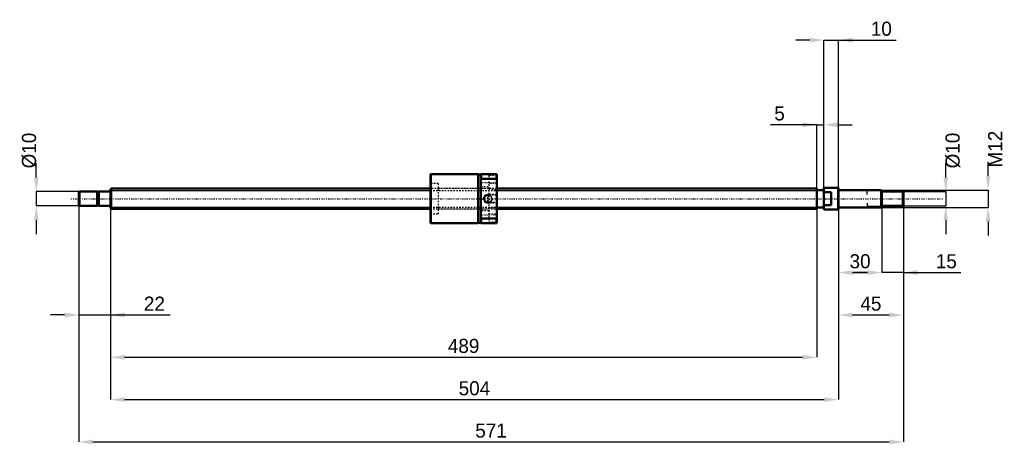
# Model space of a CAD drawing. Header units: millimetres. Extents: x -63 to 619, y -170 to 124.
import ezdxf

# ---------------------------------------------------------------- set-up
doc = ezdxf.new("R2010")
doc.units = ezdxf.units.MM
doc.linetypes.add('Center', pattern=[1.5, 0.45, -0.5, 0.05, -0.5])
doc.linetypes.add('Dashed', pattern=[2, 1, -1])
for name, color, linetype, lineweight in [('2d ConnectionPoints', 7, 'Continuous', 50), ('AM_0', 7, 'Continuous', 50), ('AM_4', 3, 'Continuous', 25), ('AM_5', 3, 'Continuous', 25), ('AM_7', 7, 'Center', 25), ('AM_9', 6, 'Dashed', 25)]:
    doc.layers.add(name, color=color, linetype=linetype, lineweight=lineweight)
doc.dimstyles.new('ISO-25', dxfattribs={"dimtxt": 2.5, "dimasz": 2.5, "dimexe": 1.25, "dimexo": 0.625, "dimtad": 1, "dimtxsty": 'Standard', "dimcen": 2.5, "dimadec": 0, "dimazin": 0, "dimtfac": 1, "dimtmove": 0, "dimatfit": 3, "dimfxl": 0, "dimarcsym": 0})

# ---------------------------------------------------------------- blocks, each defined once
blk = doc.blocks.new('1_BNK_1408_2_5RRG0_571LC5YRR0_Nut_0_in_BNK1408_2_5RRG0_571LC5Y_267_50__0')
at = {"layer": 'AM_0'}
for p, q in [((221.75, 17), (221.5, 16.75)), ((221.5, 16.75), (221.5, -16.75)), ((254.5, 17), (221.75, 17)), ((221.75, 17), (221.75, -17)), ((254.5, 17), (254.5, -17)), ((256.5, 16.7), (254.5, 16.7)), ((256.5, 17), (256.5, -17)), ((267.5, 17), (256.5, 17)), ((256.5, 13.16), (256.75, 13.68)), ((256.75, 17), (256.75, 13.68)), ((256.75, 13.68), (267.25, 13.68)), ((267.25, 17), (267.25, 13.68)), ((267.25, 13.68), (267.5, 13.16)), ((267.5, 17), (267.5, -17)), ((256.75, -13.68), (256.5, -13.16)), ((267.5, -13.16), (267.25, -13.68)), ((221.5, -16.75), (221.75, -17)), ((221.75, -17), (254.5, -17)), ((254.5, -16.7), (256.5, -16.7)), ((256.5, -17), (267.5, -17)), ((256.75, -13.68), (256.75, -17)), ((267.25, -13.68), (256.75, -13.68)), ((267.25, -13.68), (267.25, -17))]:
    blk.add_line(p, q, dxfattribs=at)
at = {"layer": 'AM_5', "linetype": 'Dashed'}
for p, q in [((260.06, 2.46), (261, 3)), ((267.5, 3), (261, 3)), ((261, 3), (261, -3)), ((260.06, -2.46), (261, -3)), ((267.5, -3), (261, -3))]:
    blk.add_line(p, q, dxfattribs=at)
blk.add_arc((261.5, 0), 3, 75, 15, dxfattribs=at)
at = {"layer": 'AM_7'}
for p, q in [((255.95, 11.25), (268.05, 11.25)), ((261.5, -3.15), (261.5, 3.15)), ((255.95, -11.25), (268.05, -11.25))]:
    blk.add_line(p, q, dxfattribs=at)
at = {"layer": 'AM_9'}
for p, q in [((262, 14), (256.5, 14)), ((267.5, 16), (262, 16)), ((262, 16), (262, -16)), ((227, 10.5), (221.5, 10.5)), ((227, 10.5), (227, -10.5)), ((262, 7), (227, 7)), ((256.5, 8.5), (262, 8.5)), ((267.5, 10.5), (262, 10.5)), ((259.17, 2.46), (257.75, 0)), ((257.75, 0), (259.17, -2.46)), ((266.96, 2.46), (259.17, 2.46)), ((259.17, 2.46), (259.17, -2.46)), ((262, 6.5), (267.5, 6.5)), ((267.5, 3), (266.96, 2.46)), ((266.96, 2.46), (266.96, -2.46)), ((259.17, -2.46), (266.96, -2.46)), ((267.5, -6.5), (262, -6.5)), ((266.96, -2.46), (267.5, -3)), ((221.5, -10.5), (227, -10.5)), ((227, -7), (262, -7)), ((262, -8.5), (256.5, -8.5)), ((262, -10.5), (267.5, -10.5)), ((256.5, -14), (262, -14)), ((262, -16), (267.5, -16))]:
    blk.add_line(p, q, dxfattribs=at)
for points in [[(259.17, -0.78), (259.09, -0.48), (259.05, -0.17), (259.05, 0.15), (259.09, 0.47), (259.17, 0.78)], [(259.17, 0.78), (259.25, 0.98), (259.34, 1.18), (259.45, 1.36), (259.58, 1.53), (259.72, 1.69), (259.87, 1.84), (260.04, 1.98), (260.22, 2.1), (260.41, 2.2), (260.6, 2.29), (260.8, 2.36), (261.01, 2.41), (261.22, 2.44), (261.44, 2.46), (261.5, 2.46)], [(261.5, 2.46), (261.71, 2.45), (261.93, 2.42), (262.14, 2.37), (262.34, 2.31), (262.54, 2.23), (262.73, 2.13), (262.91, 2.01), (263.08, 1.88), (263.24, 1.74), (263.38, 1.58), (263.51, 1.41), (263.63, 1.23), (263.73, 1.04), (263.81, 0.84), (263.87, 0.64), (263.92, 0.43), (263.95, 0.21), (263.96, 0), (263.95, -0.21), (263.92, -0.43), (263.87, -0.64), (263.81, -0.84), (263.73, -1.04), (263.63, -1.23), (263.51, -1.41), (263.38, -1.58), (263.24, -1.74), (263.08, -1.88), (262.91, -2.01), (262.73, -2.13), (262.54, -2.23), (262.34, -2.31), (262.14, -2.37), (261.93, -2.42), (261.71, -2.45), (261.5, -2.46)], [(261.5, -2.46), (261.29, -2.45), (261.07, -2.42), (260.86, -2.37), (260.66, -2.31), (260.46, -2.23), (260.27, -2.13), (260.09, -2.01), (259.92, -1.88), (259.76, -1.74), (259.62, -1.58), (259.49, -1.41), (259.37, -1.23), (259.27, -1.04), (259.19, -0.84), (259.17, -0.78)]]:
    blk.add_lwpolyline(points, dxfattribs=at)
blk = doc.blocks.new('2_BNK_1408_2_5RRG0_571LC5Y_Shaft_0_in_BNK1408_2_5RRG0_571LC5Y_267_50__0')
at = {"layer": 'AM_0'}
for p, q in [((0.5, 7), (0, 6.5)), ((221.5, 7), (0.5, 7)), ((0.5, 7), (0.5, -7)), ((489, 7), (267.5, 7)), ((489, 7), (489, -7)), ((494, 7.5), (494, -7.5)), ((503.8, 7.5), (494, 7.5)), ((504, 7.3), (503.8, 7.5)), ((503.8, 7.5), (503.8, -7.5)), ((504, 7.3), (504, -7.3)), ((-21.5, 5), (-22, 4.5)), ((-22, 4.5), (-22, -4.5)), ((-9.15, 5), (-21.5, 5)), ((-21.5, 5), (-21.5, -5)), ((-9.15, 5), (-9.15, -5)), ((-8, 4.8), (-9.15, 4.8)), ((-0.2, 5), (-8, 5)), ((-8, 5), (-8, -5)), ((0, 6.5), (0, -6.5)), ((494, 6), (489, 6)), ((499, 4.5), (494, 4.5)), ((499, 4.5), (499, -4.5)), ((533.5, 6), (504.2, 6)), ((534, 5.5), (533.5, 6)), ((533.5, 6), (533.5, -6)), ((534, 5.5), (534, -5.5)), ((548.5, 5), (534, 5)), ((549, 4.5), (548.5, 5)), ((548.5, 5), (548.5, -5)), ((549, 4.5), (549, -4.5)), ((-22, -4.5), (-21.5, -5)), ((-21.5, -5), (-9.15, -5)), ((-9.15, -4.8), (-8, -4.8)), ((-8, -5), (-0.2, -5)), ((0, -6.5), (0.5, -7)), ((489, -6), (494, -6)), ((494, -4.5), (499, -4.5)), ((504.2, -6), (533.5, -6)), ((533.5, -6), (534, -5.5)), ((534, -5), (548.5, -5)), ((548.5, -5), (549, -4.5)), ((0.5, -7), (221.5, -7)), ((267.5, -7), (489, -7)), ((494, -7.5), (503.8, -7.5)), ((503.8, -7.5), (504, -7.3))]:
    blk.add_line(p, q, dxfattribs=at)
for centre, start, end in [((-0.2, 5.2), 270, 0), ((504.2, 6.2), 180, 270), ((-0.2, -5.2), 360, 90), ((504.2, -6.2), 90, 180)]:
    blk.add_arc(centre, 0.2, start, end, dxfattribs=at)
at = {"layer": 'AM_4'}
for p, q in [((-0.2, 5), (-0.2, -5)), ((504.2, 6), (504.2, -6))]:
    blk.add_line(p, q, dxfattribs=at)
at = {"layer": 'AM_5'}
for p, q in [((0, 5.773), (221.5, 5.773)), ((267.5, 5.773), (489, 5.773)), ((489, 3.5), (489, 5.773)), ((534, 5.3865), (524, 5.3865)), ((524, 3), (524, 5.3865)), ((0, -5.773), (221.5, -5.773)), ((267.5, -5.773), (489, -5.773)), ((489, -3.5), (489, -5.773)), ((524, -3), (524, -5.3865)), ((534, -5.3865), (524, -5.3865))]:
    blk.add_line(p, q, dxfattribs=at)
at = {"layer": 'AM_5', "linetype": 'Dashed'}
for p, q in [((221.5, 5.773), (267.5, 5.773)), ((221.5, -5.773), (267.5, -5.773))]:
    blk.add_line(p, q, dxfattribs=at)
at = {"layer": 'AM_7'}
blk.add_line((-27.45, 0), (576.45, 0), dxfattribs=at)
at = {"layer": 'AM_9'}
for p, q in [((267.5, 7), (221.5, 7)), ((221.5, -7), (267.5, -7))]:
    blk.add_line(p, q, dxfattribs=at)
blk = doc.blocks.new('*D3')
at = {"layer": 'AM_5', "color": 0, "lineweight": -2}
for p, q in [((-22, -4.5), (-22, -80.57)), ((0, -6.5), (0, -80.57)), ((-31.78, -80.57), (-41.56, -80.57)), ((-22, -80.57), (0, -80.57)), ((0, -80.57), (41.26, -80.57)), ((9.78, -80.57), (19.56, -80.57))]:
    blk.add_line(p, q, dxfattribs=at)
at = {"layer": 'AM_5', "color": 0}
for points in [[(-31.78, -82.2), (-31.78, -78.94), (-22, -80.57)], [(9.78, -78.94), (9.78, -82.2), (0, -80.57)]]:
    blk.add_solid(points, dxfattribs=at)
at = {"layer": 'Defpoints', "color": 0}
for p in [(-22, -4.5), (0, -6.5), (0, -80.57)]:
    blk.add_point(p, dxfattribs=at)
at = {"layer": 'AM_5', "color": 0, "insert": (30.41, -72.75), "char_height": 9.78, "attachment_point": 5}
blk.add_mtext('22', dxfattribs=at)
blk = doc.blocks.new('*D4')
at = {"layer": 'AM_5', "color": 0, "lineweight": -2}
for p, q in [((534, -5.5), (534, -51.23)), ((549, -4.5), (549, -51.23)), ((524.22, -51.23), (514.44, -51.23)), ((549, -51.23), (534, -51.23)), ((549, -51.23), (588.87, -51.23)), ((558.78, -51.23), (568.56, -51.23))]:
    blk.add_line(p, q, dxfattribs=at)
at = {"layer": 'AM_5', "color": 0}
for points in [[(524.22, -52.86), (524.22, -49.6), (534, -51.23)], [(558.78, -49.6), (558.78, -52.86), (549, -51.23)]]:
    blk.add_solid(points, dxfattribs=at)
at = {"layer": 'Defpoints', "color": 0}
for p in [(534, -5.5), (549, -4.5), (534, -51.23)]:
    blk.add_point(p, dxfattribs=at)
at = {"layer": 'AM_5', "color": 0, "insert": (578.71, -43.41), "char_height": 9.78, "attachment_point": 5}
blk.add_mtext('15', dxfattribs=at)
blk = doc.blocks.new('*D5')
at = {"layer": 'AM_5', "color": 0, "lineweight": -2}
for p, q in [((534, -5.5), (534, -51.23)), ((504, -7.3), (504, -51.23)), ((513.78, -51.23), (524.22, -51.23))]:
    blk.add_line(p, q, dxfattribs=at)
at = {"layer": 'AM_5', "color": 0}
for points in [[(513.78, -49.6), (513.78, -52.86), (504, -51.23)], [(524.22, -52.86), (524.22, -49.6), (534, -51.23)]]:
    blk.add_solid(points, dxfattribs=at)
at = {"layer": 'Defpoints', "color": 0}
for p in [(534, -5.5), (504, -7.3), (534, -51.23)]:
    blk.add_point(p, dxfattribs=at)
at = {"layer": 'AM_5', "color": 0, "insert": (519, -43.406), "char_height": 9.78, "attachment_point": 5}
blk.add_mtext('30', dxfattribs=at)
blk = doc.blocks.new('*D6')
at = {"layer": 'AM_5', "color": 0, "lineweight": -2}
for p, q in [((549, -4.5), (549, -80.57)), ((504, -7.3), (504, -80.57)), ((513.78, -80.57), (539.22, -80.57))]:
    blk.add_line(p, q, dxfattribs=at)
at = {"layer": 'AM_5', "color": 0}
for points in [[(513.78, -78.94), (513.78, -82.2), (504, -80.57)], [(539.22, -82.2), (539.22, -78.94), (549, -80.57)]]:
    blk.add_solid(points, dxfattribs=at)
at = {"layer": 'Defpoints', "color": 0}
for p in [(549, -4.5), (504, -7.3), (549, -80.57)]:
    blk.add_point(p, dxfattribs=at)
at = {"layer": 'AM_5', "color": 0, "insert": (526.5, -72.746), "char_height": 9.78, "attachment_point": 5}
blk.add_mtext('45', dxfattribs=at)
blk = doc.blocks.new('*D7')
at = {"layer": 'AM_5', "color": 0, "lineweight": -2}
for p, q in [((484.22, 109.91), (474.44, 109.91)), ((494, -7.5), (494, 109.91)), ((494, 109.91), (504, 109.91)), ((504, -7.3), (504, 109.91)), ((504, 109.91), (543.87, 109.91)), ((513.78, 109.91), (523.56, 109.91))]:
    blk.add_line(p, q, dxfattribs=at)
at = {"layer": 'AM_5', "color": 0}
for points in [[(484.22, 108.28), (484.22, 111.54), (494, 109.91)], [(513.78, 111.54), (513.78, 108.28), (504, 109.91)]]:
    blk.add_solid(points, dxfattribs=at)
at = {"layer": 'Defpoints', "color": 0}
for p in [(504, 109.91), (494, -7.5), (504, -7.3)]:
    blk.add_point(p, dxfattribs=at)
at = {"layer": 'AM_5', "color": 0, "insert": (533.71, 117.73), "char_height": 9.78, "attachment_point": 5}
blk.add_mtext('10', dxfattribs=at)
blk = doc.blocks.new('*D8')
at = {"layer": 'AM_5', "color": 0, "lineweight": -2}
for p, q in [((489, 51.23), (457.052, 51.23)), ((479.22, 51.23), (469.44, 51.23)), ((489, -5.773), (489, 51.23)), ((489, 51.23), (494, 51.23)), ((494, -7.5), (494, 51.23)), ((503.78, 51.23), (513.56, 51.23))]:
    blk.add_line(p, q, dxfattribs=at)
at = {"layer": 'AM_5', "color": 0}
for points in [[(479.22, 49.6), (479.22, 52.86), (489, 51.23)], [(503.78, 52.86), (503.78, 49.6), (494, 51.23)]]:
    blk.add_solid(points, dxfattribs=at)
at = {"layer": 'Defpoints', "color": 0}
for p in [(494, 51.23), (489, -5.773), (494, -7.5)]:
    blk.add_point(p, dxfattribs=at)
at = {"layer": 'AM_5', "color": 0, "insert": (463.246, 59.054), "char_height": 9.78, "attachment_point": 5}
blk.add_mtext('5', dxfattribs=at)
blk = doc.blocks.new('*D9')
at = {"layer": 'AM_5', "color": 0, "lineweight": -2}
for p, q in [((0, -6.5), (0, -109.91)), ((489, -5.773), (489, -109.91)), ((9.78, -109.91), (479.22, -109.91))]:
    blk.add_line(p, q, dxfattribs=at)
at = {"layer": 'AM_5', "color": 0}
for points in [[(9.78, -108.28), (9.78, -111.54), (0, -109.91)], [(479.22, -111.54), (479.22, -108.28), (489, -109.91)]]:
    blk.add_solid(points, dxfattribs=at)
at = {"layer": 'Defpoints', "color": 0}
for p in [(0, -6.5), (489, -5.773), (489, -109.91)]:
    blk.add_point(p, dxfattribs=at)
at = {"layer": 'AM_5', "color": 0, "insert": (244.5, -102.086), "char_height": 9.78, "attachment_point": 5}
blk.add_mtext('489', dxfattribs=at)
blk = doc.blocks.new('*D10')
at = {"layer": 'AM_5', "color": 0, "lineweight": -2}
for p, q in [((0, -6.5), (0, -139.25)), ((504, -7.3), (504, -139.25)), ((9.78, -139.25), (494.22, -139.25))]:
    blk.add_line(p, q, dxfattribs=at)
at = {"layer": 'AM_5', "color": 0}
for points in [[(9.78, -137.62), (9.78, -140.88), (0, -139.25)], [(494.22, -140.88), (494.22, -137.62), (504, -139.25)]]:
    blk.add_solid(points, dxfattribs=at)
at = {"layer": 'Defpoints', "color": 0}
for p in [(0, -6.5), (504, -7.3), (504, -139.25)]:
    blk.add_point(p, dxfattribs=at)
at = {"layer": 'AM_5', "color": 0, "insert": (252, -131.426), "char_height": 9.78, "attachment_point": 5}
blk.add_mtext('504', dxfattribs=at)
blk = doc.blocks.new('*D11')
at = {"layer": 'AM_5', "color": 0, "lineweight": -2}
for p, q in [((-22, -4.5), (-22, -168.59)), ((549, -4.5), (549, -168.59)), ((-12.22, -168.59), (539.22, -168.59))]:
    blk.add_line(p, q, dxfattribs=at)
at = {"layer": 'AM_5', "color": 0}
for points in [[(-12.22, -166.96), (-12.22, -170.22), (-22, -168.59)], [(539.22, -170.22), (539.22, -166.96), (549, -168.59)]]:
    blk.add_solid(points, dxfattribs=at)
at = {"layer": 'Defpoints', "color": 0}
for p in [(-22, -4.5), (549, -4.5), (549, -168.59)]:
    blk.add_point(p, dxfattribs=at)
at = {"layer": 'AM_5', "color": 0, "insert": (263.5, -160.766), "char_height": 9.78, "attachment_point": 5}
blk.add_mtext('571', dxfattribs=at)
blk = doc.blocks.new('*D12')
at = {"layer": 'AM_5', "color": 0, "lineweight": -2}
for p, q in [((-51.34, 14.78), (-51.34, 24.56)), ((-21.5, 5), (-51.34, 5)), ((-51.34, 5), (-51.34, -5)), ((-21.5, -5), (-51.34, -5)), ((-51.34, -14.78), (-51.34, -24.56))]:
    blk.add_line(p, q, dxfattribs=at)
at = {"layer": 'AM_5', "color": 0}
for points in [[(-52.97, 14.78), (-49.71, 14.78), (-51.34, 5)], [(-49.71, -14.78), (-52.97, -14.78), (-51.34, -5)]]:
    blk.add_solid(points, dxfattribs=at)
at = {"layer": 'Defpoints', "color": 0}
for p in [(-21.5, 5), (-51.34, -5), (-21.5, -5)]:
    blk.add_point(p, dxfattribs=at)
at = {"layer": 'AM_5', "color": 0, "insert": (-56.23, 33.362), "char_height": 9.78, "attachment_point": 5, "rotation": 90}
blk.add_mtext('Ø10', dxfattribs=at)
blk = doc.blocks.new('*D13')
at = {"layer": 'AM_5', "color": 0, "lineweight": -2}
for p, q in [((578.34, 14.78), (578.34, 24.56)), ((548.5, 5), (578.34, 5)), ((578.34, 5), (578.34, -5)), ((548.5, -5), (578.34, -5)), ((578.34, -14.78), (578.34, -24.56))]:
    blk.add_line(p, q, dxfattribs=at)
at = {"layer": 'AM_5', "color": 0}
for points in [[(576.71, 14.78), (579.97, 14.78), (578.34, 5)], [(579.97, -14.78), (576.71, -14.78), (578.34, -5)]]:
    blk.add_solid(points, dxfattribs=at)
at = {"layer": 'Defpoints', "color": 0}
for p in [(548.5, 5), (548.5, -5), (578.34, -5)]:
    blk.add_point(p, dxfattribs=at)
at = {"layer": 'AM_5', "color": 0, "insert": (583.23, 33.362), "char_height": 9.78, "attachment_point": 5, "rotation": 90}
blk.add_mtext('Ø10', dxfattribs=at)
blk = doc.blocks.new('*D14')
at = {"layer": 'AM_5', "color": 0, "lineweight": -2}
for p, q in [((607.68, 15.78), (607.68, 25.56)), ((533.5, 6), (607.68, 6)), ((607.68, 6), (607.68, -6)), ((533.5, -6), (607.68, -6)), ((607.68, -15.78), (607.68, -25.56))]:
    blk.add_line(p, q, dxfattribs=at)
at = {"layer": 'AM_5', "color": 0}
for points in [[(606.05, 15.78), (609.31, 15.78), (607.68, 6)], [(609.31, -15.78), (606.05, -15.78), (607.68, -6)]]:
    blk.add_solid(points, dxfattribs=at)
at = {"layer": 'Defpoints', "color": 0}
for p in [(533.5, 6), (533.5, -6), (607.68, -6)]:
    blk.add_point(p, dxfattribs=at)
at = {"layer": 'AM_5', "color": 0, "insert": (612.57, 34.362), "char_height": 9.78, "attachment_point": 5, "rotation": 90}
blk.add_mtext('M12', dxfattribs=at)

msp = doc.modelspace()

# ---------------------------------------------------------------- linework, layer by layer
at = {"layer": '2d ConnectionPoints'}
for p in [(0, 0), (499, 0)]:
    msp.add_point(p, dxfattribs=at)

# ---------------------------------------------------------------- block references
for name in ['1_BNK_1408_2_5RRG0_571LC5YRR0_Nut_0_in_BNK1408_2_5RRG0_571LC5Y_267_50__0', '2_BNK_1408_2_5RRG0_571LC5Y_Shaft_0_in_BNK1408_2_5RRG0_571LC5Y_267_50__0']:
    msp.add_blockref(name, (0, 0))

# ---------------------------------------------------------------- dimensions: what is measured, and where the dimension line sits
at = {"layer": 'AM_5'}
for base, p1, p2, text, picture, middle in [((504, 109.91), (494, -7.5), (504, -7.3), '10', '*D7', (533.713, 109.91)), ((494, 51.23), (489, -5.773), (494, -7.5), '5', '*D8', (463.246, 51.23)), ((0, -80.57), (-22, -4.5), (0, -6.5), '22', '*D3', (30.411, -80.57)), ((549, -168.59), (-22, -4.5), (549, -4.5), '571', '*D11', (263.5, -168.59)), ((489, -109.91), (0, -6.5), (489, -5.773), '489', '*D9', (244.5, -109.91)), ((504, -139.25), (0, -6.5), (504, -7.3), '504', '*D10', (252, -139.25)), ((549, -80.57), (504, -7.3), (549, -4.5), '45', '*D6', (526.5, -80.57)), ((534, -51.23), (504, -7.3), (534, -5.5), '30', '*D5', (519, -51.23)), ((534, -51.23), (549, -4.5), (534, -5.5), '15', '*D4', (578.713, -51.23))]:
    dim = msp.add_linear_dim(base=base, p1=p1, p2=p2, text=text, dimstyle='ISO-25', override={"dimtxt": 9.78, "dimasz": 9.78, "dimexe": 0, "dimexo": 0, "dimgap": 2.934}, dxfattribs=at)
    dim.commit()
    dim.dimension.update_dxf_attribs({"geometry": picture, "text_midpoint": middle, "dimtype": 160})
for base, p1, p2, text, picture, middle in [((607.68, -6), (533.5, 6), (533.5, -6), 'M12', '*D14', (612.57, 34.362)), ((-51.34, -5), (-21.5, 5), (-21.5, -5), 'Ø10', '*D12', (-56.23, 33.362)), ((578.34, -5), (548.5, 5), (548.5, -5), 'Ø10', '*D13', (583.23, 33.362))]:
    dim = msp.add_linear_dim(base=base, p1=p1, p2=p2, angle=90, text=text, dimstyle='ISO-25', override={"dimtxt": 9.78, "dimasz": 9.78, "dimexe": 0, "dimexo": 0, "dimgap": 2.934}, dxfattribs=at)
    dim.commit()
    dim.dimension.update_dxf_attribs({"geometry": picture, "text_midpoint": middle, "dimtype": 160, "text_rotation": 90})

doc.saveas('drawing.dxf')
